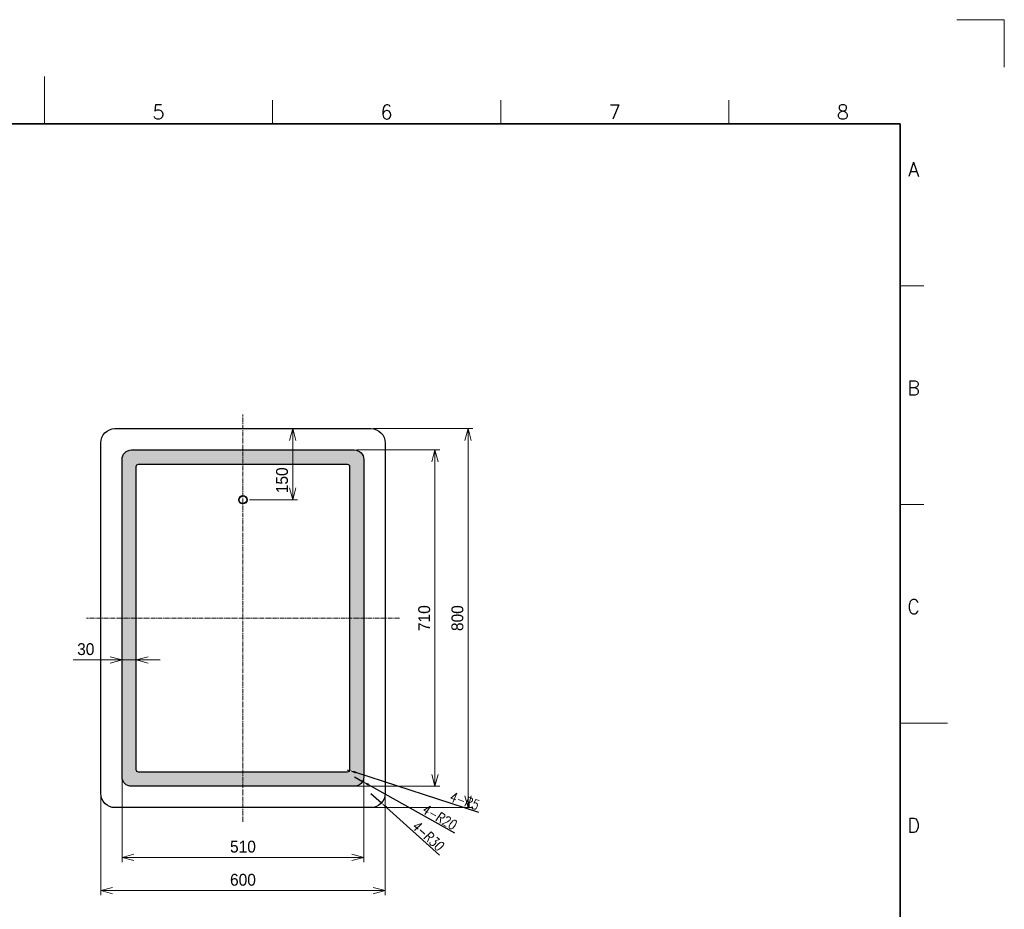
# Model space of a CAD drawing. Header units: millimetres. Extents: x 0 to 4200, y 0 to 2970.
# Tile 3 of 3: x 2123 to 4200, y 1092 to 2970. Entities that reach past the tile are written whole.
import ezdxf
from ezdxf.enums import TextEntityAlignment as Align

# ---------------------------------------------------------------- set-up
doc = ezdxf.new("R2010")
doc.units = ezdxf.units.MM
doc.linetypes.add('CENTER2', pattern=[28.575, 19.05, -3.175, 3.175, -3.175])
doc.layers.get('DEFPOINTS').update_dxf_attribs({"lineweight": 13})
for name, color, linetype, lineweight in [('HATCH', 54, 'Continuous', 9), ('TEXT', 7, 'Continuous', 25), ('中心線x.5', 4, 'CENTER2', 18), ('実線', 3, 'Continuous', 35), ('寸法', 2, 'Continuous', 18), ('細線', 7, 'Continuous', 18)]:
    doc.layers.add(name, color=color, linetype=linetype, lineweight=lineweight)
doc.layers.add('HOJO', color=8, linetype='Continuous', lineweight=13, plot=False)
doc.styles.add('MS Pゴシック', font='txt')
doc.styles.add('Roman', font='romans.shx', dxfattribs={"bigfont": 'bigfont.shx'})
doc.styles.add('工－２５', font='romanc.shx', dxfattribs={"width": 0.8, "oblique": 5})
doc.dimstyles.new('1：10', dxfattribs={"dimscale": 10, "dimtxt": 2.5, "dimasz": 2.5, "dimexe": 1, "dimexo": 0.5, "dimgap": 1, "dimtad": 3, "dimdsep": 46, "dimtxsty": 'MS Pゴシック', "dimblk": 'OPEN30', "dimcen": 0, "dimclrd": 256, "dimclre": 256, "dimclrt": 256, "dimazin": 2, "dimtfac": 1, "dimtmove": 0, "dimatfit": 3, "dimldrblk": 'OPEN30', "dimfxl": 1, "dimlwd": 18, "dimlwe": 18, "dimarcsym": 0})
doc.dimstyles.new('我的样式', dxfattribs={"dimscale": 7.5, "dimtxt": 3, "dimasz": 2, "dimexe": 1, "dimexo": 0.5, "dimgap": 0.5, "dimtad": 1, "dimdec": 1, "dimzin": 9, "dimtxsty": '工－２５', "dimcen": 2.5, "dimclrd": 3, "dimclre": 3, "dimclrt": 3, "dimadec": 0, "dimazin": 2, "dimtfac": 1, "dimtdec": 1, "dimtmove": 0, "dimatfit": 3, "dimfxl": 1, "dimlwd": 25, "dimlwe": 25, "dimarcsym": 0})

# ---------------------------------------------------------------- blocks, each defined once
blk = doc.blocks.new('_Open30')
at = {"color": 0, "linetype": 'ByBlock', "lineweight": -2}
for p, q in [((-1, 0.268), (0, 0)), ((0, 0), (-1, -0.268)), ((0, 0), (-1, 0))]:
    blk.add_line(p, q, dxfattribs=at)
blk = doc.blocks.new('*D9')
at = {"layer": 'DEFPOINTS', "color": 0, "transparency": 16777216}
for p in [(2293.8, 1336.7), (2893.8, 1336.7), (2293.8, 1131.7)]:
    blk.add_point(p, dxfattribs=at)
at = {"layer": '寸法', "lineweight": 18, "transparency": 16777216}
for p, q in [((2293.8, 1331.7), (2293.8, 1121.7)), ((2893.8, 1331.7), (2893.8, 1121.7)), ((2868.8, 1131.7), (2318.8, 1131.7))]:
    blk.add_line(p, q, dxfattribs=at)
at = {"layer": '寸法', "lineweight": 18, "transparency": 16777216, "xscale": 25, "yscale": 25, "zscale": 25, "rotation": 180}
blk.add_blockref('_Open30', (2293.8, 1131.7), dxfattribs=at)
at = {"layer": '寸法', "lineweight": 18, "transparency": 16777216, "xscale": 25, "yscale": 25, "zscale": 25}
blk.add_blockref('_Open30', (2893.8, 1131.7), dxfattribs=at)
at = {"layer": '寸法', "transparency": 16777216, "insert": (2593.8, 1154.2), "char_height": 25, "attachment_point": 5, "style": 'MS Pゴシック'}
blk.add_mtext('600', dxfattribs=at)
blk = doc.blocks.new('*D8')
at = {"layer": 'DEFPOINTS', "color": 0, "transparency": 16777216}
for p in [(2338.8, 1371.7), (2848.8, 1371.7), (2338.8, 1201.7)]:
    blk.add_point(p, dxfattribs=at)
at = {"layer": '寸法', "lineweight": 18, "transparency": 16777216}
for p, q in [((2338.8, 1366.7), (2338.8, 1191.7)), ((2848.8, 1366.7), (2848.8, 1191.7)), ((2823.8, 1201.7), (2363.8, 1201.7))]:
    blk.add_line(p, q, dxfattribs=at)
at = {"layer": '寸法', "lineweight": 18, "transparency": 16777216, "xscale": 25, "yscale": 25, "zscale": 25, "rotation": 180}
blk.add_blockref('_Open30', (2338.8, 1201.7), dxfattribs=at)
at = {"layer": '寸法', "lineweight": 18, "transparency": 16777216, "xscale": 25, "yscale": 25, "zscale": 25}
blk.add_blockref('_Open30', (2848.8, 1201.7), dxfattribs=at)
at = {"layer": '寸法', "transparency": 16777216, "insert": (2593.8, 1224.2), "char_height": 25, "attachment_point": 5, "style": 'MS Pゴシック'}
blk.add_mtext('510', dxfattribs=at)
blk = doc.blocks.new('*D11')
at = {"layer": 'DEFPOINTS', "color": 0, "transparency": 16777216}
for p in [(2863.8, 2106.7), (3068.8, 2106.7), (2863.8, 1306.7)]:
    blk.add_point(p, dxfattribs=at)
at = {"layer": '寸法', "lineweight": 18, "transparency": 16777216}
for p, q in [((2868.8, 2106.7), (3078.8, 2106.7)), ((3068.8, 1331.7), (3068.8, 2081.7)), ((2868.8, 1306.7), (3078.8, 1306.7))]:
    blk.add_line(p, q, dxfattribs=at)
at = {"layer": '寸法', "lineweight": 18, "transparency": 16777216, "xscale": 25, "yscale": 25, "zscale": 25}
for p, rotation in [((3068.8, 2106.7), 90), ((3068.8, 1306.7), 270)]:
    blk.add_blockref('_Open30', p, dxfattribs=dict(at, rotation=rotation))
at = {"layer": '寸法', "transparency": 16777216, "insert": (3046.3, 1706.7), "char_height": 25, "attachment_point": 5, "rotation": 90, "style": 'MS Pゴシック'}
blk.add_mtext('800', dxfattribs=at)
blk = doc.blocks.new('*D10')
at = {"layer": 'DEFPOINTS', "color": 0, "transparency": 16777216}
for p in [(2828.8, 2061.7), (2998.8, 2061.7), (2828.8, 1351.7)]:
    blk.add_point(p, dxfattribs=at)
at = {"layer": '寸法', "lineweight": 18, "transparency": 16777216}
for p, q in [((2833.8, 2061.7), (3008.8, 2061.7)), ((2998.8, 1376.7), (2998.8, 2036.7)), ((2833.8, 1351.7), (3008.8, 1351.7))]:
    blk.add_line(p, q, dxfattribs=at)
at = {"layer": '寸法', "lineweight": 18, "transparency": 16777216, "xscale": 25, "yscale": 25, "zscale": 25}
for p, rotation in [((2998.8, 2061.7), 90), ((2998.8, 1351.7), 270)]:
    blk.add_blockref('_Open30', p, dxfattribs=dict(at, rotation=rotation))
at = {"layer": '寸法', "transparency": 16777216, "insert": (2976.3, 1706.7), "char_height": 25, "attachment_point": 5, "rotation": 90, "style": 'MS Pゴシック'}
blk.add_mtext('710', dxfattribs=at)
blk = doc.blocks.new('*D23')
at = {"layer": 'DEFPOINTS', "color": 0, "transparency": 16777216}
for p in [(2338.8, 1706.7), (2368.8, 1706.7), (2338.8, 1618.6)]:
    blk.add_point(p, dxfattribs=at)
at = {"layer": '寸法', "lineweight": 18, "transparency": 16777216}
for p, q in [((2338.8, 1701.7), (2338.8, 1608.6)), ((2368.8, 1701.7), (2368.8, 1608.6)), ((2313.8, 1618.6), (2235.5, 1618.6)), ((2368.8, 1618.6), (2338.8, 1618.6)), ((2393.8, 1618.6), (2418.8, 1618.6))]:
    blk.add_line(p, q, dxfattribs=at)
at = {"layer": '寸法', "lineweight": 18, "transparency": 16777216, "xscale": 25, "yscale": 25, "zscale": 25}
blk.add_blockref('_Open30', (2338.8, 1618.6), dxfattribs=at)
at = {"layer": '寸法', "lineweight": 18, "transparency": 16777216, "xscale": 25, "yscale": 25, "zscale": 25, "rotation": 180}
blk.add_blockref('_Open30', (2368.8, 1618.6), dxfattribs=at)
at = {"layer": '寸法', "transparency": 16777216, "insert": (2262.2, 1641.1), "char_height": 25, "attachment_point": 5, "style": 'MS Pゴシック'}
blk.add_mtext('30', dxfattribs=at)
blk = doc.blocks.new('*D5')
at = {"layer": 'DEFPOINTS', "color": 0, "transparency": 16777216}
for p in [(2863.8, 1336.7), (2886.1, 1316.6)]:
    blk.add_point(p, dxfattribs=at)
at = {"layer": 'HOJO', "color": 3, "lineweight": 25, "transparency": 16777216}
for p, q in [((2863.8, 1336.7), (2886.1, 1316.6)), ((3008.2, 1206.5), (2896.4, 1307.3))]:
    blk.add_line(p, q, dxfattribs=at)
at = {"layer": 'HOJO', "color": 3, "transparency": 16777216}
blk.add_solid([(2898, 1309), (2894.9, 1305.5), (2886.1, 1316.6)], dxfattribs=at)
at = {"layer": 'HOJO', "color": 3, "lineweight": -3, "transparency": 16777216, "insert": (2984.2, 1247), "char_height": 21, "attachment_point": 5, "rotation": 317.9628, "style": '工－２５'}
blk.add_mtext('4-R30', dxfattribs=at)
blk = doc.blocks.new('*D6')
at = {"layer": 'DEFPOINTS', "color": 0, "transparency": 16777216}
for p in [(2828.8, 1371.7), (2846.2, 1361.9)]:
    blk.add_point(p, dxfattribs=at)
at = {"layer": 'HOJO', "color": 3, "lineweight": 25, "transparency": 16777216}
for p, q in [((2828.8, 1371.7), (2846.2, 1361.9)), ((3040.6, 1252.7), (2858.4, 1355.1))]:
    blk.add_line(p, q, dxfattribs=at)
at = {"layer": 'HOJO', "color": 3, "transparency": 16777216}
blk.add_solid([(2859.6, 1357.1), (2857.3, 1353), (2846.2, 1361.9)], dxfattribs=at)
at = {"layer": 'HOJO', "color": 3, "lineweight": -3, "transparency": 16777216, "insert": (3008.3, 1286.9), "char_height": 21, "attachment_point": 5, "rotation": 330.6676, "style": '工－２５'}
blk.add_mtext('4-R20', dxfattribs=at)
blk = doc.blocks.new('*D7')
at = {"layer": 'DEFPOINTS', "color": 0, "transparency": 16777216}
for p in [(2813.8, 1386.7), (2818.5, 1385.2)]:
    blk.add_point(p, dxfattribs=at)
at = {"layer": 'HOJO', "color": 3, "lineweight": 25, "transparency": 16777216}
for p, q in [((2813.8, 1386.7), (2818.5, 1385.2)), ((3091.2, 1296.3), (2831.8, 1380.8))]:
    blk.add_line(p, q, dxfattribs=at)
at = {"layer": 'HOJO', "color": 3, "transparency": 16777216}
blk.add_solid([(2832.6, 1383.1), (2831.1, 1378.6), (2818.5, 1385.2)], dxfattribs=at)
at = {"layer": 'HOJO', "color": 3, "lineweight": -3, "transparency": 16777216, "insert": (3060.6, 1321), "char_height": 21, "attachment_point": 5, "rotation": 341.952, "style": '工－２５'}
blk.add_mtext('4-R5', dxfattribs=at)
blk = doc.blocks.new('*D20')
at = {"layer": 'DEFPOINTS', "color": 0, "transparency": 16777216}
for p in [(2593.8, 2106.7), (2698.8, 2106.7), (2602.8, 1956.7)]:
    blk.add_point(p, dxfattribs=at)
at = {"layer": '寸法', "lineweight": 18, "transparency": 16777216}
for p, q in [((2598.8, 2106.7), (2708.8, 2106.7)), ((2698.8, 1981.7), (2698.8, 2081.7)), ((2607.8, 1956.7), (2708.8, 1956.7))]:
    blk.add_line(p, q, dxfattribs=at)
at = {"layer": '寸法', "lineweight": 18, "transparency": 16777216, "xscale": 25, "yscale": 25, "zscale": 25}
for p, rotation in [((2698.8, 2106.7), 90), ((2698.8, 1956.7), 270)]:
    blk.add_blockref('_Open30', p, dxfattribs=dict(at, rotation=rotation))
at = {"layer": '寸法', "transparency": 16777216, "insert": (2676.3, 1997.7), "char_height": 25, "attachment_point": 5, "rotation": 90, "style": 'MS Pゴシック'}
blk.add_mtext('150', dxfattribs=at)

msp = doc.modelspace()

# ---------------------------------------------------------------- hatches: boundary and pattern name
at = {"layer": 'HATCH'}
h = msp.add_hatch(dxfattribs=at)
h.set_pattern_fill('AR-SAND', color=256, scale=0.1, angle=180)
h.set_pattern_definition([(217.5, (3895.1064, 3189.227), (0.160003, -4.8941324), [0, -3.8608, 0, -4.318, 0, -4.1275]), (187.5, (3895.1064, 3189.227), (-4.495233, -7.168251), [0, -2.0828, 0, -3.4798, 0, -1.3335]), (147.5, (3898.2306, 3189.227), (-7.909924, -0.014372), [0, -1.27, 0, -4.572, 0, -5.969]), (137.5, (3898.2306, 3189.227), (-7.635565, -2.229293), [0, -0.635, 0, -2.9972, 0, -3.429])])
h.paths.add_polyline_path([(2338.77, 1371.72, 0.4142136), (2358.77, 1351.72), (2828.77, 1351.72, 0.4142136), (2848.77, 1371.72), (2848.77, 2041.72, 0.4142136), (2828.77, 2061.72), (2358.77, 2061.72, 0.4142136), (2338.77, 2041.72)])
h.paths.add_polyline_path([(2368.77, 2026.72, -0.4142136), (2373.77, 2031.72), (2813.77, 2031.72, -0.4142136), (2818.77, 2026.72), (2818.77, 1386.72, -0.4142136), (2813.77, 1381.72), (2373.77, 1381.72, -0.4142136), (2368.77, 1386.72)], flags=16)

# ---------------------------------------------------------------- linework, layer by layer
at = {"color": 0}
for points in [[(2863.77, 1306.72), (2323.77, 1306.72, -0.4142136), (2293.77, 1336.72), (2293.77, 2076.72, -0.4142136), (2323.77, 2106.72), (2863.77, 2106.72, -0.4142136), (2893.77, 2076.72), (2893.77, 1336.72, -0.4142136)], [(2828.77, 1351.72), (2358.77, 1351.72, -0.4142136), (2338.77, 1371.72), (2338.77, 2041.72, -0.4142136), (2358.77, 2061.72), (2828.77, 2061.72, -0.4142136), (2848.77, 2041.72), (2848.77, 1371.72, -0.4142136)], [(2813.77, 1381.72), (2373.77, 1381.72, -0.4142136), (2368.77, 1386.72), (2368.77, 2026.72, -0.4142136), (2373.77, 2031.72), (2813.77, 2031.72, -0.4142136), (2818.77, 2026.72), (2818.77, 1386.72, -0.4142136)]]:
    msp.add_lwpolyline(points, format="xyb", close=True, dxfattribs=at)
for radius in [9, 8]:
    msp.add_circle((2593.77, 1956.72), radius, dxfattribs=at)
at = {"layer": 'DEFPOINTS'}
for p, q in [((4100, 2970), (4200, 2970)), ((4200, 2970), (4200, 2870))]:
    msp.add_line(p, q, dxfattribs=at)
at = {"layer": '中心線x.5', "ltscale": 0.5}
for p, q in [((2593.77, 1276.72), (2593.77, 2136.72)), ((2923.77, 1706.72), (2263.77, 1706.72))]:
    msp.add_line(p, q, dxfattribs=at)
at = {"layer": '実線'}
for p, q in [((3980, 2750), (250, 2750)), ((3980, 100), (3980, 2750))]:
    msp.add_line(p, q, dxfattribs=at)
at = {"layer": '細線'}
for p, q in [((2175, 2750), (2175, 2850)), ((2175, 2750), (2175, 2800)), ((2656.25, 2750), (2656.25, 2800)), ((3137.5, 2750), (3137.5, 2800)), ((3618.75, 2750), (3618.75, 2800)), ((3980, 2408.33), (4030, 2408.33)), ((3980, 1946.67), (4030, 1946.67)), ((3980, 1485), (4080, 1485)), ((3980, 1485), (4030, 1485))]:
    msp.add_line(p, q, dxfattribs=at)

# ---------------------------------------------------------------- texts
at = {"layer": 'TEXT', "style": 'Roman'}
for s, p in [('5', (2415.62, 2760)), ('6', (2896.88, 2760)), ('7', (3378.12, 2760)), ('8', (3859.38, 2760)), ('A', (4008.71, 2639.17)), ('B', (4008.71, 2177.5)), ('C', (4008.71, 1715.83)), ('D', (4008.71, 1254.17))]:
    msp.add_text(s, height=30, dxfattribs=at).set_placement(p, align=Align.CENTER)

# ---------------------------------------------------------------- dimensions: what is measured, and where the dimension line sits
at = {"layer": 'HOJO', "lineweight": -3}
for center, mpoint, picture, middle in [((2813.77, 1386.72), (2818.52, 1385.17), '*D7', (3056.27, 1307.7)), ((2828.77, 1371.72), (2846.21, 1361.92), '*D6', (3001.43, 1274.7)), ((2863.77, 1336.72), (2886.05, 1316.63), '*D5', (2974.79, 1236.62))]:
    dim = msp.add_radius_dim(center=center, mpoint=mpoint, text='4-<>', dimstyle='我的样式', override={"dimscale": 7, "dimarcsym": 2}, dxfattribs=at)
    dim.commit()
    dim.dimension.update_dxf_attribs({"geometry": picture, "text_midpoint": middle, "dimtype": 164})
at = {"layer": '寸法', "color": 0}
dim = msp.add_linear_dim(base=(2698.77, 2106.72), p1=(2602.77, 1956.72), p2=(2593.77, 2106.72), angle=270, dimstyle='1：10', override={"dimdec": 0}, dxfattribs=at)
dim.commit()
dim.dimension.update_dxf_attribs({"geometry": '*D20', "text_midpoint": (2698.77, 1997.66), "dimtype": 160})
for base, p1, p2, angle, picture, middle in [((3068.77, 2106.72), (2863.77, 1306.72), (2863.77, 2106.72), 270, '*D11', (3046.27, 1706.72)), ((2998.77, 2061.72), (2828.77, 1351.72), (2828.77, 2061.72), 270, '*D10', (2976.27, 1706.72)), ((2338.77, 1618.6), (2368.77, 1706.72), (2338.77, 1706.72), 180, '*D23', (2262.15, 1641.1)), ((2338.77, 1201.72), (2848.77, 1371.72), (2338.77, 1371.72), 180, '*D8', (2593.77, 1224.22)), ((2293.77, 1131.72), (2893.77, 1336.72), (2293.77, 1336.72), 180, '*D9', (2593.77, 1154.22))]:
    dim = msp.add_linear_dim(base=base, p1=p1, p2=p2, angle=angle, dimstyle='1：10', override={"dimdec": 0}, dxfattribs=at)
    dim.commit()
    dim.dimension.update_dxf_attribs({"geometry": picture, "text_midpoint": middle})

doc.saveas('drawing.dxf')
